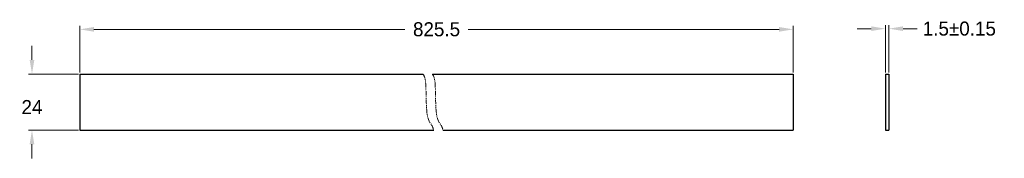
# Model space of a CAD drawing. Header units: millimetres. Extents: x 94 to 513, y 193 to 252.
import ezdxf

# ---------------------------------------------------------------- set-up
doc = ezdxf.new("R2010")
doc.units = ezdxf.units.MM
doc.header["$LTSCALE"] = 10
doc.header["$MEASUREMENT"] = 0
doc.linetypes.add('PHANTOM2', pattern=[1.25, 0.625, -0.125, 0.125, -0.125, 0.125, -0.125])
doc.layers.get('Defpoints').update_dxf_attribs({"linetype": 'CONTINUOUS'})
doc.layers.add('实线', color=7, linetype='CONTINUOUS', lineweight=30)
doc.layers.add('标注', color=5, linetype='CONTINUOUS', lineweight=15)
doc.dimstyles.new('标注', dxfattribs={"dimscale": 3, "dimtxt": 2, "dimasz": 0.5, "dimexe": 0.5, "dimexo": 0.2, "dimgap": 0.5, "dimtad": 0, "dimtih": 1, "dimtoh": 1, "dimdec": 1, "dimdsep": 46, "dimtxsty": 'Standard', "dimcen": 0, "dimclrd": 256, "dimclre": 256, "dimclrt": 7, "dimadec": 1, "dimazin": 2, "dimtfac": 1, "dimtdec": 1, "dimtofl": 0, "dimtmove": 0, "dimatfit": 3, "dimfxl": 0, "dimtolj": 1, "dimtzin": 0, "dimlwd": 9, "dimlwe": 9, "dimarcsym": 0})

# ---------------------------------------------------------------- blocks, each defined once
blk = doc.blocks.new('*D8')
at = {"layer": 'Defpoints', "color": 0}
for p in [(423.22, 248.02), (119.26, 228.94), (423.22, 228.94)]:
    blk.add_point(p, dxfattribs=at)
at = {"layer": '标注', "lineweight": 9}
for p, q in [((119.26, 229.54), (119.26, 249.52)), ((125.26, 248.02), (257.74, 248.02)), ((417.22, 248.02), (284.74, 248.02)), ((423.22, 229.54), (423.22, 249.52))]:
    blk.add_line(p, q, dxfattribs=at)
at = {"layer": '标注'}
for points in [[(125.26, 249.02), (125.26, 247.02), (119.26, 248.02)], [(417.22, 249.02), (417.22, 247.02), (423.22, 248.02)]]:
    blk.add_solid(points, dxfattribs=at)
at = {"layer": '标注', "color": 7, "insert": (271.24, 248.02), "char_height": 6, "attachment_point": 5}
blk.add_mtext('\\A1;825.5', dxfattribs=at)
blk = doc.blocks.new('*D9')
at = {"layer": 'Defpoints', "color": 0}
for p in [(463.99, 248.31), (462.49, 228.94), (463.99, 228.94)]:
    blk.add_point(p, dxfattribs=at)
at = {"layer": '标注', "lineweight": 9}
for p, q in [((456.49, 248.31), (450.49, 248.31)), ((462.49, 229.54), (462.49, 249.81)), ((463.99, 229.54), (463.99, 249.81)), ((469.99, 248.31), (475.99, 248.31))]:
    blk.add_line(p, q, dxfattribs=at)
at = {"layer": '标注'}
for points in [[(456.49, 249.31), (456.49, 247.31), (462.49, 248.31)], [(469.99, 249.31), (469.99, 247.31), (463.99, 248.31)]]:
    blk.add_solid(points, dxfattribs=at)
at = {"layer": '标注', "color": 7, "insert": (493.99, 248.31), "char_height": 6, "attachment_point": 5}
blk.add_mtext('\\A1;1.5±0.15', dxfattribs=at)
blk = doc.blocks.new('*D10')
at = {"layer": 'Defpoints', "color": 0}
for p in [(98.86, 228.94), (119.26, 228.94), (119.26, 204.94)]:
    blk.add_point(p, dxfattribs=at)
at = {"layer": '标注', "lineweight": 9}
for p, q in [((98.86, 234.94), (98.86, 240.94)), ((118.66, 228.94), (97.36, 228.94)), ((118.66, 204.94), (97.36, 204.94)), ((98.86, 198.94), (98.86, 192.94))]:
    blk.add_line(p, q, dxfattribs=at)
at = {"layer": '标注'}
for points in [[(97.86, 234.94), (99.86, 234.94), (98.86, 228.94)], [(97.86, 198.94), (99.86, 198.94), (98.86, 204.94)]]:
    blk.add_solid(points, dxfattribs=at)
at = {"layer": '标注', "color": 7, "insert": (98.86, 214.84), "char_height": 6, "attachment_point": 5}
blk.add_mtext('\\A1;24', dxfattribs=at)

msp = doc.modelspace()

# ---------------------------------------------------------------- linework, layer by layer
at = {"layer": '实线'}
for p, q in [((119.26, 228.94), (119.26, 204.94)), ((119.26, 228.94), (265.48, 228.94)), ((269.48, 228.94), (423.22, 228.94)), ((423.22, 228.94), (423.22, 204.94)), ((462.49, 228.94), (462.49, 204.94)), ((462.49, 228.94), (463.99, 228.94)), ((463.99, 228.94), (463.99, 204.94)), ((119.26, 204.94), (270.01, 204.94)), ((274.01, 204.94), (423.22, 204.94)), ((462.49, 204.94), (463.99, 204.94))]:
    msp.add_line(p, q, dxfattribs=at)
at = {"layer": '标注', "linetype": 'PHANTOM2', "lineweight": 9, "ltscale": 0.3}
for points in [[(265.48, 228.94), (266.02, 228.13), (266.98, 226.16), (266.56, 209.13), (269.15, 207.81), (269.86, 205.49), (270.01, 204.94)], [(269.48, 228.94), (270.02, 228.13), (270.98, 226.16), (270.56, 209.13), (273.15, 207.81), (273.86, 205.49), (274.01, 204.94)]]:
    msp.add_open_spline(points, degree=3, knots=[3.399635, 3.399635, 3.399635, 3.399635, 6.305943, 10.020637, 13.914069, 15.101441, 15.101441, 15.101441, 15.101441], dxfattribs=at)

# ---------------------------------------------------------------- dimensions: what is measured, and where the dimension line sits
at = {"layer": '标注'}
dim = msp.add_linear_dim(base=(423.22, 248.02), p1=(119.26, 228.94), p2=(423.22, 228.94), text='825.5', dimstyle='标注', override={"dimasz": 2}, dxfattribs=at)
dim.commit()
dim.dimension.update_dxf_attribs({"geometry": '*D8', "text_midpoint": (271.24, 248.02), "dimtype": 160})
dim = msp.add_linear_dim(base=(463.99, 248.31), p1=(462.49, 228.94), p2=(463.99, 228.94), text='<>%%p0.15', dimstyle='标注', override={"dimasz": 2}, dxfattribs=at)
dim.commit()
dim.dimension.update_dxf_attribs({"geometry": '*D9', "text_midpoint": (493.99, 248.31)})
dim = msp.add_linear_dim(base=(98.86, 228.94), p1=(119.26, 204.94), p2=(119.26, 228.94), angle=90, dimstyle='标注', override={"dimasz": 2}, dxfattribs=at)
dim.commit()
dim.dimension.update_dxf_attribs({"geometry": '*D10', "text_midpoint": (98.86, 214.84), "dimtype": 160})

doc.saveas('drawing.dxf')
